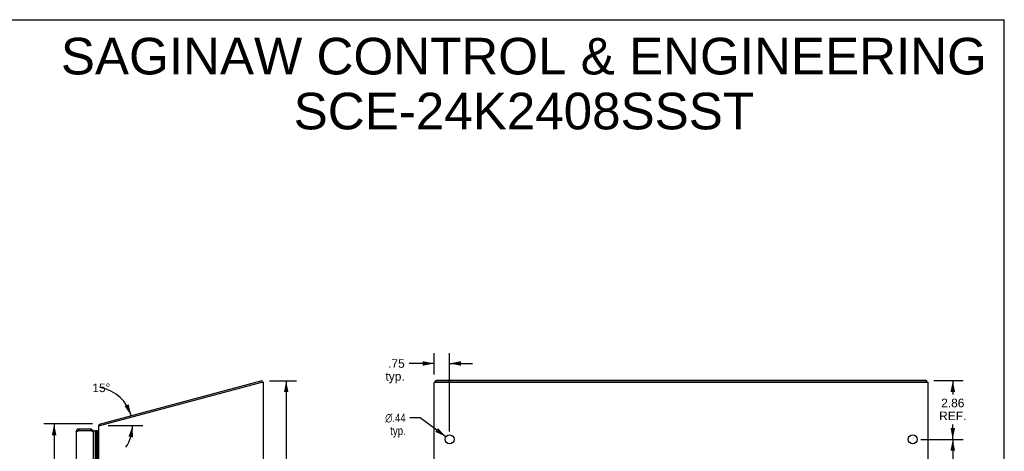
# Model space of a CAD drawing. Header units: inches. Extents: x 0 to 94.4, y 0 to 61.1.
# Tile 6 of 6: x 46.6 to 94.4, y 40.2 to 61.1. Entities that reach past the tile are written whole.
import ezdxf

# ---------------------------------------------------------------- set-up
doc = ezdxf.new("R2010")
doc.units = ezdxf.units.IN
doc.header["$LTSCALE"] = 5.194444
doc.header["$MEASUREMENT"] = 0
doc.layers.get('0').update_dxf_attribs({"linetype": 'CONTINUOUS'})
doc.layers.add('02___PRT_ALL_AXES', color=7, linetype='CONTINUOUS')
doc.layers.add('DIMENSIONS', color=7, linetype='CONTINUOUS')
doc.styles.get("Standard").update_dxf_attribs({"font": 'arial.ttf'})
doc.styles.add('TEXTSTYLE_1', font='gdt', dxfattribs={"width": 0.8})
doc.dimstyles.new('DIMSTYLE_1', dxfattribs={"dimtxt": 0.416667, "dimasz": 0.555556, "dimexe": 0.09, "dimexo": 0.07, "dimgap": 0.0375, "dimtad": 0, "dimtih": 1, "dimtoh": 1, "dimzin": 4, "dimdsep": 46, "dimtxsty": 'Standard', "dimblk": '_FILLED', "dimblk1": '_FILLED', "dimblk2": '_FILLED', "dimcen": 0.09, "dimazin": 1, "dimtfac": 1, "dimtofl": 0, "dimtmove": 0, "dimatfit": 3, "dimldrblk": '_FILLED', "dimfxl": 0, "dimtolj": 1, "dimtzin": 4, "dimarcsym": 0})
doc.dimstyles.new('DIMSTYLE_2', dxfattribs={"dimtxt": 0.416667, "dimasz": 0.555556, "dimexe": 0.09, "dimexo": 0.07, "dimgap": 0.0375, "dimtad": 0, "dimtih": 1, "dimtoh": 1, "dimdec": 0, "dimzin": 4, "dimdsep": 46, "dimtxsty": 'Standard', "dimblk": '_FILLED', "dimblk1": '_FILLED', "dimblk2": '_FILLED', "dimcen": 0.09, "dimadec": 0, "dimazin": 1, "dimtfac": 1, "dimtofl": 0, "dimtmove": 0, "dimatfit": 3, "dimldrblk": '_FILLED', "dimfxl": 0, "dimtolj": 1, "dimtzin": 4, "dimarcsym": 0})
doc.dimstyles.new('DIMSTYLE_3', dxfattribs={"dimtxt": 0.416667, "dimasz": 0.555556, "dimexe": 0.09, "dimexo": 0.07, "dimgap": 0.09, "dimtad": 0, "dimtih": 1, "dimtoh": 1, "dimzin": 4, "dimdsep": 46, "dimtxsty": 'Standard', "dimblk": '_FILLED', "dimblk1": '_FILLED', "dimblk2": '_FILLED', "dimcen": 0.09, "dimazin": 1, "dimtfac": 1, "dimtofl": 0, "dimtmove": 0, "dimatfit": 1, "dimldrblk": '_FILLED', "dimfxl": 0, "dimtolj": 1, "dimtzin": 4, "dimarcsym": 0})

# ---------------------------------------------------------------- blocks, each defined once
blk = doc.blocks.new('_FILLED')
at = {"color": 0, "linetype": 'ByBlock'}
blk.add_solid([(0, 0), (-1, 0.2), (-1, -0.2)], dxfattribs=at)
blk = doc.blocks.new('*D1')
at = {"layer": 'DIMENSIONS', "color": 2, "linetype": 'Continuous'}
for p, q in [((50.156, 41.487), (47.794, 41.487)), ((48.294, 41.487), (48.294, 29.902)), ((48.294, 17.485), (48.294, 29.069)), ((50.216, 17.485), (47.794, 17.485))]:
    blk.add_line(p, q, dxfattribs=at)
at = {"layer": 'DIMENSIONS', "color": 2, "linetype": 'Continuous', "xscale": 0.5555555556, "yscale": 0.5555555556, "zscale": 0.5555555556}
for p, rotation in [((48.294, 41.487), 90), ((48.294, 17.485), 270)]:
    blk.add_blockref('_FILLED', p, dxfattribs=dict(at, rotation=rotation))
at = {"layer": 'DIMENSIONS', "color": 2, "linetype": 'Continuous', "insert": (48.294, 29.694), "char_height": 0.4167, "width": 1.45601, "attachment_point": 2, "line_spacing_factor": 0.9}
blk.add_mtext('24.00', dxfattribs=at)
blk = doc.blocks.new('*D3')
at = {"layer": 'DIMENSIONS', "color": 2, "linetype": 'Continuous'}
blk.add_line((50.911, 41.403), (52.6, 41.403), dxfattribs=at)
for start, end in [(15, 79.1096), (325.9176, 360)]:
    blk.add_arc((50.232, 41.403), 1.868, start, end, dxfattribs=at)
for points in [[(51.713, 42.351), (52.036, 41.886), (51.916, 42.44)], [(52.127, 40.837), (52.1, 41.403), (51.908, 40.87)]]:
    blk.add_solid(points, dxfattribs=at)
at = {"layer": 'DIMENSIONS', "color": 2, "linetype": 'Continuous', "insert": (50.585, 43.446), "char_height": 0.41667, "width": 0.92524, "attachment_point": 2, "line_spacing_factor": 0.9}
blk.add_mtext('15\\fgdt;{\\fgdt;~}', dxfattribs=at)
blk = doc.blocks.new('*D6')
at = {"layer": 'DIMENSIONS', "color": 2, "linetype": 'Continuous'}
for p, q in [((66.75, 43.881), (66.75, 44.92)), ((67.5, 41.124), (67.5, 44.92)), ((66.75, 44.42), (65.533, 44.42)), ((67.5, 44.42), (68.611, 44.42))]:
    blk.add_line(p, q, dxfattribs=at)
at = {"layer": 'DIMENSIONS', "color": 2, "linetype": 'Continuous', "xscale": 0.5555555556, "yscale": 0.5555555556, "zscale": 0.5555555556}
blk.add_blockref('_FILLED', (66.75, 44.42), dxfattribs=at)
at = {"layer": 'DIMENSIONS', "color": 2, "linetype": 'Continuous', "xscale": 0.5555555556, "yscale": 0.5555555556, "zscale": 0.5555555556, "rotation": 180}
blk.add_blockref('_FILLED', (67.5, 44.42), dxfattribs=at)
at = {"layer": 'DIMENSIONS', "color": 2, "linetype": 'Continuous', "insert": (65.324, 44.628), "char_height": 0.4167, "width": 0.93711, "attachment_point": 3, "line_spacing_factor": 0.9}
blk.add_mtext('.75\\Ptyp.', dxfattribs=at)
blk = doc.blocks.new('*D7')
at = {"layer": 'DIMENSIONS', "color": 2, "linetype": 'Continuous'}
for p, q in [((66.065, 41.78), (65.579, 41.78)), ((67.323, 40.863), (66.065, 41.78))]:
    blk.add_line(p, q, dxfattribs=at)
at = {"layer": 'DIMENSIONS', "color": 2, "linetype": 'Continuous', "xscale": 0.5555555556, "yscale": 0.5555555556, "zscale": 0.5555555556, "rotation": 323.9477486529}
blk.add_blockref('_FILLED', (67.323, 40.863), dxfattribs=at)
at = {"layer": 'DIMENSIONS', "color": 2, "linetype": 'Continuous', "insert": (65.37, 41.988), "char_height": 0.41667, "width": 1.36411, "attachment_point": 3, "line_spacing_factor": 0.9, "style": 'TEXTSTYLE_1'}
blk.add_mtext('{\\fgdt;n}\\fArial;.44\\Ptyp.', dxfattribs=at)
blk = doc.blocks.new('*D13')
at = {"layer": 'DIMENSIONS', "color": 2, "linetype": 'Continuous'}
for p, q in [((58.755, 43.583), (60.066, 43.583)), ((59.566, 43.583), (59.566, 30.95)), ((59.566, 17.485), (59.566, 30.117)), ((58.708, 17.485), (60.066, 17.485))]:
    blk.add_line(p, q, dxfattribs=at)
at = {"layer": 'DIMENSIONS', "color": 2, "linetype": 'Continuous', "xscale": 0.5555555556, "yscale": 0.5555555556, "zscale": 0.5555555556}
for p, rotation in [((59.566, 43.583), 90), ((59.566, 17.485), 270)]:
    blk.add_blockref('_FILLED', p, dxfattribs=dict(at, rotation=rotation))
at = {"layer": 'DIMENSIONS', "color": 2, "linetype": 'Continuous', "insert": (59.566, 30.742), "char_height": 0.4167, "width": 1.45601, "attachment_point": 2, "line_spacing_factor": 0.9}
blk.add_mtext('26.10', dxfattribs=at)
blk = doc.blocks.new('*D14')
at = {"layer": 'DIMENSIONS', "color": 2, "linetype": 'Continuous'}
for p, q in [((91.016, 43.59), (92.442, 43.59)), ((91.942, 43.59), (91.942, 42.918)), ((91.942, 40.735), (91.942, 41.46)), ((90.389, 40.735), (92.442, 40.735))]:
    blk.add_line(p, q, dxfattribs=at)
at = {"layer": 'DIMENSIONS', "color": 2, "linetype": 'Continuous', "xscale": 0.5555555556, "yscale": 0.5555555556, "zscale": 0.5555555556}
for p, rotation in [((91.942, 43.59), 90), ((91.942, 40.735), 270)]:
    blk.add_blockref('_FILLED', p, dxfattribs=dict(at, rotation=rotation))
at = {"layer": 'DIMENSIONS', "color": 2, "linetype": 'Continuous', "insert": (91.942, 42.71), "char_height": 0.4167, "width": 1.3228, "attachment_point": 2, "line_spacing_factor": 0.9}
blk.add_mtext('2.86\\PREF.', dxfattribs=at)
blk = doc.blocks.new('*D15')
at = {"layer": 'DIMENSIONS', "color": 2, "linetype": 'Continuous'}
for p, q in [((90.389, 40.735), (92.442, 40.735)), ((91.942, 40.735), (91.942, 29.901)), ((91.942, 18.235), (91.942, 29.068)), ((90.389, 18.235), (92.442, 18.235))]:
    blk.add_line(p, q, dxfattribs=at)
at = {"layer": 'DIMENSIONS', "color": 2, "linetype": 'Continuous', "xscale": 0.5555555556, "yscale": 0.5555555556, "zscale": 0.5555555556}
for p, rotation in [((91.942, 40.735), 90), ((91.942, 18.235), 270)]:
    blk.add_blockref('_FILLED', p, dxfattribs=dict(at, rotation=rotation))
at = {"layer": 'DIMENSIONS', "color": 2, "linetype": 'Continuous', "insert": (91.942, 29.693), "char_height": 0.4167, "width": 1.45601, "attachment_point": 2, "line_spacing_factor": 0.9}
blk.add_mtext('22.50', dxfattribs=at)

msp = doc.modelspace()

# ---------------------------------------------------------------- linework, layer by layer
at = {"color": 7, "linetype": 'Continuous'}
for p, q in [((0, 61.111), (94.444, 61.111)), ((94.444, 0), (94.444, 61.111)), ((58.415, 43.518), (58.395, 43.59)), ((66.813, 43.51), (66.813, 43.575)), ((90.687, 43.51), (90.687, 43.575)), ((58.415, 43.518), (58.392, 43.512)), ((90.627, 43.518), (66.873, 43.518)), ((49.498, 41.235), (49.498, 41.16)), ((50.053, 41.235), (50.053, 41.16)), ((50.355, 17.819), (50.355, 41.15)), ((50.398, 41.141), (50.398, 17.828)), ((50.402, 41.14), (50.398, 41.141)), ((50.405, 41.138), (50.402, 41.14)), ((50.408, 41.136), (50.405, 41.138)), ((50.412, 41.134), (50.408, 41.136)), ((50.412, 41.134), (50.412, 17.835)), ((50.433, 41.153), (50.421, 41.132)), ((50.421, 41.132), (50.421, 17.837)), ((50.433, 41.153), (50.433, 17.817)), ((50.462, 41.136), (50.433, 41.153)), ((50.493, 41.444), (50.52, 41.422)), ((50.525, 41.404), (50.506, 41.476)), ((50.28, 41.122), (50.28, 17.848))]:
    msp.add_line(p, q, dxfattribs=at)
at = {"color": 3, "linetype": 'Continuous'}
for p, q in [((50.506, 41.476), (58.395, 43.59)), ((90.627, 43.59), (66.873, 43.59)), ((50.522, 41.403), (58.387, 43.51)), ((58.387, 43.51), (58.462, 43.51)), ((58.462, 17.56), (58.462, 43.51)), ((66.75, 17.56), (66.75, 43.492)), ((66.768, 43.51), (90.732, 43.51)), ((90.75, 17.56), (90.75, 43.492)), ((49.458, 41.148), (49.466, 41.151)), ((49.481, 41.155), (49.498, 41.16)), ((50.053, 41.235), (49.498, 41.235)), ((49.498, 41.16), (50.053, 41.16)), ((50.462, 17.56), (50.462, 41.403)), ((50.462, 41.403), (50.522, 41.403)), ((49.363, 41.1), (49.363, 17.87)), ((50.188, 41.1), (50.188, 17.87))]:
    msp.add_line(p, q, dxfattribs=at)
for points in [[(66.813, 43.575), (66.813, 43.576), (66.814, 43.577), (66.814, 43.578), (66.815, 43.579), (66.816, 43.58), (66.818, 43.581), (66.819, 43.582), (66.821, 43.583), (66.823, 43.583), (66.826, 43.584), (66.828, 43.585), (66.831, 43.586), (66.834, 43.587), (66.837, 43.587), (66.84, 43.588), (66.843, 43.588), (66.847, 43.589), (66.85, 43.589), (66.854, 43.59), (66.858, 43.59), (66.862, 43.59), (66.865, 43.59), (66.869, 43.59), (66.873, 43.59)], [(90.627, 43.59), (90.631, 43.59), (90.635, 43.59), (90.639, 43.59), (90.643, 43.59), (90.647, 43.59), (90.65, 43.589), (90.654, 43.589), (90.657, 43.588), (90.661, 43.588), (90.664, 43.587), (90.667, 43.587), (90.67, 43.586), (90.672, 43.585), (90.675, 43.584), (90.677, 43.583), (90.679, 43.583), (90.681, 43.582), (90.683, 43.581), (90.684, 43.58), (90.685, 43.579), (90.686, 43.578), (90.687, 43.577), (90.687, 43.576), (90.687, 43.575)], [(49.363, 41.1), (49.363, 41.102), (49.364, 41.104), (49.365, 41.107), (49.367, 41.109), (49.369, 41.111), (49.371, 41.113), (49.375, 41.116), (49.378, 41.118), (49.382, 41.12), (49.387, 41.123), (49.391, 41.125), (49.397, 41.127), (49.402, 41.13), (49.408, 41.132), (49.414, 41.134), (49.421, 41.137), (49.428, 41.139), (49.435, 41.141), (49.442, 41.143), (49.45, 41.146), (49.458, 41.148)], [(49.466, 41.151), (49.473, 41.153), (49.481, 41.155)], [(50.085, 41.15), (50.077, 41.153), (50.069, 41.155), (50.053, 41.16)], [(50.188, 41.1), (50.187, 41.102), (50.187, 41.104), (50.185, 41.107), (50.184, 41.109), (50.182, 41.111), (50.179, 41.113), (50.176, 41.116), (50.172, 41.118), (50.168, 41.12), (50.164, 41.123), (50.159, 41.125), (50.154, 41.127), (50.148, 41.13), (50.142, 41.132), (50.136, 41.134), (50.129, 41.137), (50.123, 41.139), (50.115, 41.141), (50.108, 41.143), (50.101, 41.146), (50.093, 41.148), (50.085, 41.15)], [(50.493, 41.444), (50.494, 41.445), (50.495, 41.446), (50.496, 41.448), (50.496, 41.45), (50.497, 41.452), (50.497, 41.454), (50.498, 41.456), (50.498, 41.458), (50.499, 41.462)], [(50.499, 41.462), (50.499, 41.464), (50.5, 41.466), (50.5, 41.468), (50.5, 41.469), (50.501, 41.471), (50.502, 41.472), (50.502, 41.474), (50.503, 41.474), (50.504, 41.475), (50.504, 41.476), (50.505, 41.476), (50.506, 41.476)]]:
    msp.add_lwpolyline(points, dxfattribs=at)
at = {"color": 7, "linetype": 'Continuous'}
for points in [[(66.873, 43.518), (66.869, 43.518), (66.865, 43.518), (66.862, 43.518), (66.858, 43.517), (66.854, 43.517), (66.85, 43.517), (66.847, 43.516), (66.843, 43.516), (66.84, 43.515), (66.837, 43.515), (66.834, 43.514), (66.831, 43.513), (66.828, 43.513), (66.826, 43.512), (66.823, 43.511), (66.822, 43.51)], [(90.679, 43.51), (90.677, 43.511), (90.675, 43.512), (90.672, 43.513), (90.67, 43.513), (90.667, 43.514), (90.664, 43.515), (90.661, 43.515), (90.657, 43.516), (90.654, 43.516), (90.65, 43.517), (90.647, 43.517), (90.643, 43.517), (90.639, 43.518), (90.635, 43.518), (90.631, 43.518), (90.627, 43.518)], [(50.355, 41.15), (50.348, 41.15), (50.342, 41.149), (50.335, 41.148), (50.329, 41.147), (50.323, 41.145), (50.316, 41.143), (50.31, 41.14), (50.304, 41.137), (50.298, 41.134), (50.292, 41.13), (50.286, 41.126), (50.28, 41.122)]]:
    msp.add_lwpolyline(points, dxfattribs=at)
at = {"color": 3, "linetype": 'Continuous'}
for centre, radius, start, end in [((49.498, 41.1), 0.135, 90, 180), ((50.053, 41.1), 0.135, 0, 90), ((50.607, 41.353), 0.145, 141.3281, 159.9524)]:
    msp.add_arc(centre, radius, start, end, dxfattribs=at)
at = {"color": 7, "linetype": 'Continuous'}
for centre, radius, start, end in [((49.498, 41.1), 0.06, 90, 121.8259), ((50.053, 41.1), 0.06, 58.1736, 90), ((50.238, 41.095), 0.05, 32.6718, 171.3336), ((50.366, 41.094), 0.0569, 55.4331, 101.2885), ((50.409, 41.104), 0.03, 66.2022, 83.588)]:
    msp.add_arc(centre, radius, start, end, dxfattribs=at)
at = {"color": 3, "linetype": 'Continuous'}
for centre, start_param, end_param in [((66.895, 43.492), 2.637791, 3.141593), ((90.605, 43.492), 0, 0.503802)]:
    msp.add_ellipse(centre, major_axis=(0.145, 0), ratio=0.267949, start_param=start_param, end_param=end_param, dxfattribs=at)
at = {"color": 7, "linetype": 'Continuous'}
for start_param, end_param in [(3.143067, 3.608679), (9.078677, 9.164333)]:
    msp.add_ellipse((50.355, 40.885), major_axis=(0, -0.265), ratio=0.632157, start_param=start_param, end_param=end_param, dxfattribs=at)
at = {"layer": '02___PRT_ALL_AXES', "color": 3, "linetype": 'Continuous'}
for centre in [(67.5, 40.735), (90, 40.735)]:
    msp.add_circle(centre, 0.219, dxfattribs=at)

# ---------------------------------------------------------------- texts
at = {"layer": 'DIMENSIONS', "color": 2, "linetype": 'Continuous', "insert": (71.11, 60.231), "char_height": 1.77778, "width": 44.90045, "attachment_point": 2, "line_spacing_factor": 0.9}
msp.add_mtext('SAGINAW CONTROL & ENGINEERING\\PSCE-24K2408SSST', dxfattribs=at)

# ---------------------------------------------------------------- dimensions: what is measured, and where the dimension line sits
at = {"layer": 'DIMENSIONS', "color": 2, "linetype": 'Continuous'}
dim = msp.add_linear_dim(base=(67.5, 44.42), p1=(66.75, 43.811), p2=(67.5, 41.054), text='<>\\Ptyp.', dimstyle='DIMSTYLE_1', dxfattribs=at)
dim.commit()
dim.dimension.update_dxf_attribs({"geometry": '*D6', "text_midpoint": (64.856, 44.108), "dimtype": 160})
for base, p1, p2, angle, picture, middle in [((59.566, 43.583), (58.638, 17.485), (58.685, 43.583), 90, '*D13', (59.56, 30.531)), ((48.294, 17.485), (50.226, 41.487), (50.286, 17.485), 270, '*D1', (48.289, 29.483)), ((91.942, 18.235), (90.319, 40.735), (90.319, 18.235), 270, '*D15', (91.937, 29.482))]:
    dim = msp.add_linear_dim(base=base, p1=p1, p2=p2, angle=angle, dimstyle='DIMSTYLE_1', dxfattribs=at)
    dim.commit()
    dim.dimension.update_dxf_attribs({"geometry": picture, "text_midpoint": middle, "dimtype": 160})
dim = msp.add_linear_dim(base=(91.9424, 40.7346), p1=(90.9462, 43.5904), p2=(90.3192, 40.7346), angle=270, text='<>\\PREF.', dimstyle='DIMSTYLE_1', dxfattribs=at)
dim.commit()
dim.dimension.update_dxf_attribs({"geometry": '*D14', "text_midpoint": (91.9424, 42.1891), "dimtype": 160})
dim = msp.add_angular_dim_2l(base=(52.084, 41.647), line1=((50.822, 41.403), (50.841, 41.403)), line2=((51.95, 41.863), (51.969, 41.868)), dimstyle='DIMSTYLE_2', dxfattribs=at)
dim.commit()
dim.dimension.update_dxf_attribs({"geometry": '*D3', "text_midpoint": (50.585, 43.237), "dimtype": 162})
dim = msp.add_diameter_dim_2p(p1=(67.323, 40.863), p2=(67.677, 40.606), text='%%c<>\\Ptyp.', dimstyle='DIMSTYLE_3', override={"dimpost": '<>'}, dxfattribs=at)
dim.commit()
dim.dimension.update_dxf_attribs({"geometry": '*D7', "text_midpoint": (64.688, 41.467), "dimtype": 163})

doc.saveas('drawing.dxf')
